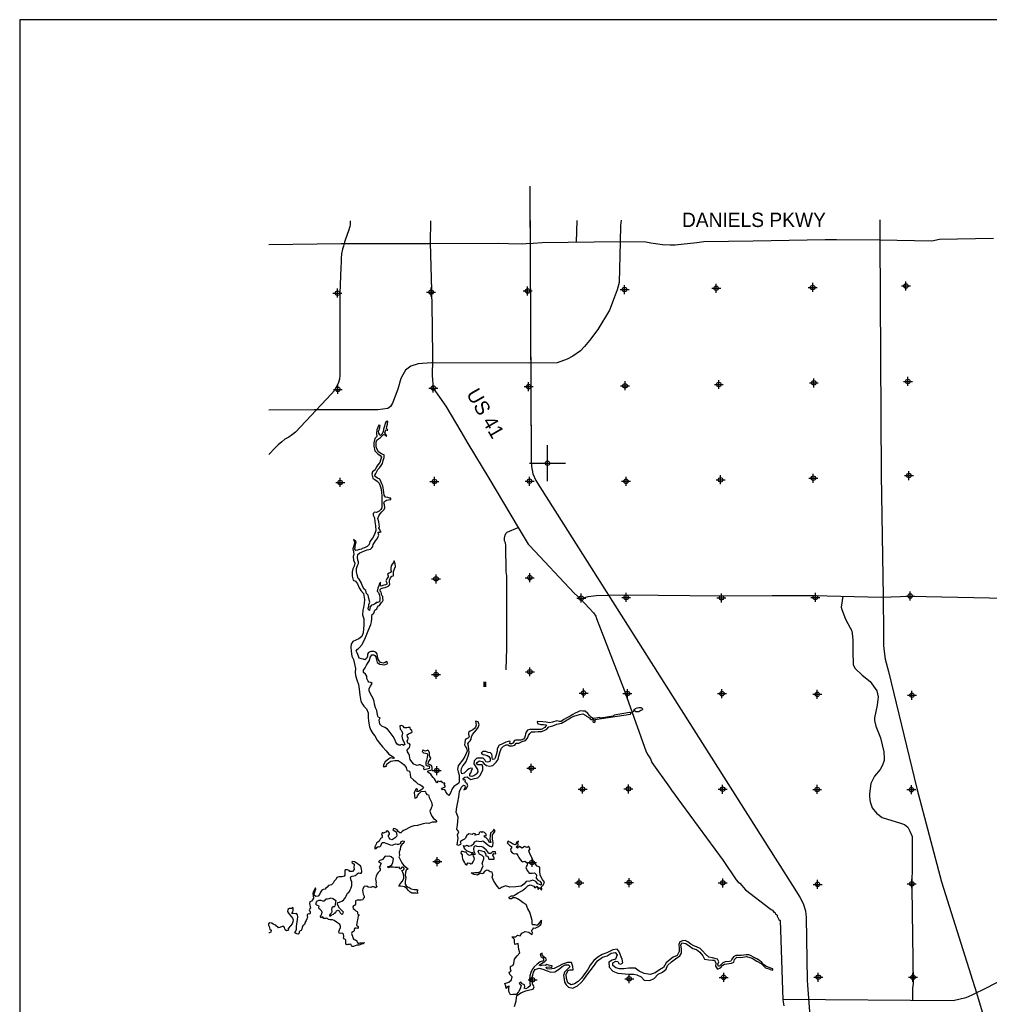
# Model space of a CAD drawing. Extents: x 192051 to 352051, y 710978 to 817615.
# Tile 8 of 85: x 192051 to 246110, y 762744 to 817615. Entities that reach past the tile are written whole.
import ezdxf

# ---------------------------------------------------------------- set-up
doc = ezdxf.new("R2010")
doc.units = 0
doc.header["$LTSCALE"] = 800
doc.header["$PDMODE"] = 34
doc.header["$PDSIZE"] = 250
doc.linetypes.add('STREAM', pattern=[0])
doc.layers.get('0').update_dxf_attribs({"linetype": 'CONTINUOUS'})
for name, color, linetype in [('BORDER', 1, 'CONTINUOUS'), ('MAJROADS', 9, 'CONTINUOUS'), ('RR', 13, 'CONTINUOUS'), ('SEC', 2, 'CONTINUOUS'), ('TRUNKS', 5, 'STREAM'), ('WATER', 4, 'CONTINUOUS'), ('WSHEDS', 3, 'CONTINUOUS')]:
    doc.layers.add(name, color=color, linetype=linetype)

# ---------------------------------------------------------------- blocks, each defined once
blk = doc.blocks.new('TICK')
at = {"color": 0}
for points in [[(500, 0), (500, 1000)], [(0, 500), (1000, 500)]]:
    blk.add_lwpolyline(points, dxfattribs=at)
blk.add_point((500, 500), dxfattribs=at)

msp = doc.modelspace()

# ---------------------------------------------------------------- linework, layer by layer
at = {"layer": 'BORDER', "color": 0}
msp.add_lwpolyline([(192051, 712615), (352051, 712615), (352051, 817615), (192051, 817615)], close=True, dxfattribs=at)
at = {"layer": 'MAJROADS', "color": 0}
for points in [[(225592, 806435), (225553, 806138), (225532, 805233), (225465, 802969), (225363, 802555), (225203, 802121), (224930, 801430), (224287, 800359), (223815, 799730), (223538, 799399), (223312, 799170), (222897, 798862), (222576, 798696), (222012, 798498), (220401, 798482), (215005, 798491), (214271, 798441), (213864, 798315), (213560, 798078), (213419, 797830), (213301, 797623), (213139, 797031), (212838, 796243), (212718, 796066), (212569, 795950), (212018, 795873), (208461, 795866), (205946, 795856)], [(210474, 806402), (210473, 806194), (210453, 806089), (210384, 805845), (210211, 805380), (210162, 805210), (210096, 804990), (210050, 804830), (210001, 804573), (209966, 804307), (209970, 804075), (209954, 803833), (209907, 802355), (209907, 799718), (209907, 797808), (209883, 797588), (209803, 797346), (209698, 797130), (209588, 796932), (209433, 796760), (207433, 794627), (207265, 794490), (207055, 794357), (206834, 794236), (206668, 794086), (206469, 793924), (206289, 793752), (205946, 793391)], [(214954, 806412), (214945, 805175), (215017, 802543), (215053, 800565), (215064, 798655), (215057, 797784), (215110, 797087), (215807, 796077), (216643, 794663), (217040, 793998), (218199, 792071), (219837, 789310), (220400, 788385), (220500, 788300), (222969, 785651), (223310, 785338), (224042, 784562), (224175, 784377), (224215, 784251), (225769, 780209), (225991, 779587), (226976, 776823), (227067, 776655), (227149, 776528), (227224, 776419), (227290, 776217), (228276, 774853), (228393, 774684), (228940, 773918), (231279, 770750), (232000, 769680), (232108, 769545), (232200, 769486), (232316, 769359), (232399, 769250), (232524, 769132), (233865, 768074), (233940, 768032), (234015, 767998), (234057, 767939), (234098, 767888), (234149, 767871), (234173, 767821), (234198, 767795)], [(223108, 806429), (223073, 805222)], [(240014, 806466), (240008, 805417), (240073, 792256), (240195, 785452), (240202, 783450), (240208, 783043), (240209, 782743), (240239, 782413), (240311, 781982), (240481, 781285), (242077, 774777), (243438, 769563), (245392, 763377), (246703, 759037)], [(246339, 805423), (243341, 805357), (242908, 805276), (240009, 805329), (237589, 805350), (236951, 805352), (232941, 805273), (231572, 805261), (230197, 805229), (229811, 805189), (228932, 805096), (228592, 805056), (228320, 805043), (227887, 805077), (227238, 805166), (226967, 805208), (225526, 805241), (221175, 805179), (220681, 805144), (220295, 805132), (220103, 805112), (219301, 805119), (218736, 805134), (214975, 805123), (209970, 805116), (205946, 805077)], [(219175, 781389), (219209, 782587), (219206, 786618), (219166, 786836), (219160, 788319), (219145, 788470), (219087, 788579), (219080, 788730), (219114, 788881), (219157, 788989), (219233, 789048), (219837, 789310)], [(223310, 785338), (223747, 785469), (224200, 785533), (224938, 785536), (225885, 785562), (231172, 785514), (234004, 785518), (236308, 785525), (240094, 785431), (241704, 785493), (247007, 785386)], [(237940, 785485), (237854, 784872), (237883, 784744), (238095, 784208), (238357, 783731), (238419, 783603), (238471, 783435), (238500, 783037), (238509, 782426), (238517, 781671), (238635, 781457), (239012, 781088), (239458, 780732), (239832, 780222), (239913, 779871), (239900, 779739), (239850, 779411), (239717, 778718), (239713, 778557), (239785, 778238), (240046, 777587), (240229, 776815), (240251, 776447), (240244, 776325), (240158, 776066), (240020, 775829), (239703, 775449), (239512, 775042), (239439, 774467), (239438, 774313), (239461, 774034), (239572, 773685), (239811, 773396), (240136, 773158), (240671, 772990), (241108, 772854), (241387, 772765), (241570, 772620), (241685, 772396), (241806, 772094), (241813, 770694), (241783, 769219), (241868, 763910), (241821, 763637), (241823, 762944)], [(258294, 770083), (245978, 763663), (245142, 763255), (244792, 763110), (244101, 762929), (234606, 763013)], [(234198, 767795), (234240, 767753), (234273, 767711), (234281, 767652), (234306, 767610), (234347, 767551), (234380, 767476), (234449, 767408), (234462, 766874), (234606, 762992), (234646, 762660)]]:
    msp.add_lwpolyline(points, dxfattribs=at)
at = {"layer": 'RR', "color": 0}
for points in [[(220489, 808335), (220564, 793119), (220592, 792723), (220664, 792315), (220836, 791935), (221047, 791579), (235132, 769364), (235543, 768715), (235739, 768363), (235867, 767955), (235899, 767575), (235964, 764080), (236154, 761346)], [(220491, 807868), (220564, 793119), (220592, 792723), (220664, 792315), (220836, 791935), (221047, 791579), (235132, 769364), (235543, 768715), (235739, 768363), (235867, 767955), (235899, 767575), (235964, 764080), (236154, 761346)]]:
    msp.add_lwpolyline(points, dxfattribs=at)
at = {"layer": 'SEC', "color": 0}
for p in [(225772, 802575), (230883, 802648), (236262, 802695), (241458, 802775), (209768, 802377), (214988, 802433), (220367, 802496), (215110, 797087), (220422, 797167), (225801, 797213), (231030, 797285), (236326, 797374), (241571, 797454), (209789, 797015), (241627, 792209), (209920, 791828), (215174, 791883), (220477, 791896), (225856, 791892), (231127, 791973), (236297, 792062), (215262, 786453), (220490, 786517), (223358, 785379), (225863, 785416), (231175, 785395), (236412, 785417), (241699, 785497), (215266, 781125), (220495, 781272), (223488, 780092), (225935, 780061), (231205, 780058), (236517, 780021), (241795, 779967), (215304, 775771), (220575, 775901), (223434, 774738), (225990, 774749), (231243, 774729), (236513, 774717), (241766, 774706), (215335, 770701), (220614, 770648), (223247, 769511), (226028, 769529), (231248, 769509), (236535, 769430), (241788, 769461), (226033, 764167), (231303, 764247), (236574, 764252), (241852, 764249), (220645, 764104)]:
    msp.add_point(p, dxfattribs=at)
at = {"layer": 'TRUNKS', "color": 0}
msp.add_lwpolyline([(226138, 778989), (226303, 779086)], dxfattribs=at)
at = {"layer": 'WATER', "color": 0}
msp.add_lwpolyline([(219646, 762615), (219698, 762799), (219732, 762942), (219750, 763109), (219776, 763234), (220028, 763400), (220272, 763491), (220498, 763548), (220675, 763597), (220734, 763722), (220659, 763840), (220627, 763999), (220603, 764217), (220655, 764359), (220706, 764543), (220799, 764685), (221017, 764759), (221210, 764707), (221452, 764613), (221669, 764537), (221879, 764560), (222156, 764718), (222291, 764851), (222459, 764942), (222660, 764940), (222727, 764839), (222567, 764690), (222423, 764532), (222363, 764356), (222404, 764146), (222428, 763987), (222519, 763836), (222652, 763701), (222886, 763649), (223147, 763773), (223349, 763956), (223501, 764131), (223670, 764364), (223864, 764606), (224050, 764847), (224262, 765164), (224548, 765363), (224800, 765445), (225019, 765603), (225253, 765635), (225370, 765492), (225276, 765266), (225091, 765209), (224898, 765084), (224921, 764816), (225129, 764597), (225405, 764486), (225806, 764442), (226024, 764415), (226284, 764430), (226459, 764379), (226693, 764268), (226868, 764091), (227186, 764064), (227430, 764188), (227641, 764421), (227884, 764528), (228103, 764694), (228163, 764911), (228382, 765111), (228618, 765269), (228854, 765443), (228947, 765593), (228957, 765828), (228916, 766037), (228959, 766171), (229193, 766127), (229385, 766009), (229577, 765857), (229786, 765805), (229978, 765653), (230135, 765451), (230235, 765266), (230477, 765231), (230678, 765213), (230795, 765195), (230861, 765044), (230843, 764868), (230951, 764708), (231119, 764774), (231254, 764932), (231351, 764987), (231481, 765006), (231732, 765030), (231875, 765087), (231910, 765238), (232036, 765363), (232262, 765361), (232573, 765409), (232882, 765315), (233140, 765154), (233382, 765010), (233624, 764774), (233875, 764705), (233884, 764693), (234035, 764645), (234038, 764729), (233879, 764769), (233654, 764864), (233516, 764967), (233425, 765077), (233300, 765178), (233141, 765280), (232966, 765365), (232824, 765450), (232699, 765501), (232556, 765493), (232297, 765461), (232129, 765463), (231970, 765455), (231844, 765381), (231759, 765256), (231700, 765147), (231624, 765131), (231381, 765116), (231247, 765058), (231179, 764975), (231086, 764883), (231011, 764859), (230978, 764985), (231029, 765110), (230947, 765261), (230679, 765338), (230470, 765373), (230278, 765542), (230120, 765719), (229987, 765846), (229787, 765939), (229628, 765999), (229461, 766092), (229295, 766219), (229161, 766304), (229002, 766280), (228859, 766222), (228791, 766072), (228815, 765854), (228822, 765678), (228703, 765469), (228493, 765370), (228325, 765245), (228097, 765063), (227953, 764796), (227726, 764663), (227474, 764497), (227205, 764399), (226862, 764468), (226587, 764595), (226362, 764765), (226018, 764767), (225733, 764719), (225490, 764712), (225289, 764772), (225123, 764899), (225124, 765058), (225284, 765157), (225401, 765131), (225459, 765014), (225542, 764979), (225677, 765062), (225645, 765264), (225578, 765398), (225521, 765541), (225447, 765709), (225355, 765818), (225120, 765786), (224784, 765621), (224524, 765522), (224280, 765373), (224061, 765182), (223850, 764932), (223722, 764682), (223553, 764457), (223367, 764207), (223182, 764015), (222988, 763883), (222804, 763834), (222612, 763936), (222530, 764179), (222515, 764422), (222633, 764631), (222726, 764672), (222918, 764662), (222894, 764847), (222821, 765082), (222594, 765075), (222309, 764985), (222065, 764852), (221855, 764736), (221612, 764696), (221436, 764722), (221412, 764815), (221596, 764830), (221721, 764804), (221739, 764888), (221538, 764931), (221446, 764965), (221362, 764899), (221211, 764933), (221085, 764892), (221010, 764918), (221145, 765018), (221321, 765125), (221431, 765225), (221390, 765292), (221281, 765385), (221173, 765503), (221182, 765595), (221065, 765546), (221114, 765395), (221214, 765327), (221264, 765285), (221255, 765176), (221070, 765102), (220893, 764986), (220742, 764836), (220615, 764686), (220555, 764519), (220495, 764327), (220477, 764134), (220493, 763941), (220508, 763765), (220399, 763674), (220273, 763600), (220181, 763642), (220206, 763726), (220199, 763826), (220073, 763877), (219990, 763978), (219906, 763904), (220006, 763794), (219963, 763602), (219869, 763435), (219726, 763285), (219542, 763295), (219408, 763279), (219317, 763464), (219318, 763631), (219344, 763748), (219235, 763724), (219175, 763632), (219151, 763750), (219102, 763909), (219320, 763975), (219464, 764116), (219506, 764275), (219382, 764410), (219341, 764536), (219450, 764594), (219417, 764694), (219410, 764845), (219569, 764919), (219604, 765011), (219647, 765262), (219791, 765446), (219934, 765612), (219885, 765797), (219853, 765973), (219837, 766132), (219661, 766083), (219645, 766217), (219629, 766351), (219488, 766503), (219706, 766510), (219799, 766601), (219958, 766567), (220042, 766709), (220236, 766800), (220428, 766756), (220528, 766697), (220620, 766638), (220646, 766755), (220588, 766856), (220672, 766947), (220672, 766998), (220790, 766988), (220974, 767071), (221109, 767187), (221152, 767304), (221136, 767438), (221035, 767305), (220967, 767213), (220883, 767139), (220782, 767164), (220648, 767165), (220624, 767266), (220625, 767417), (220568, 767626), (220486, 767878), (220378, 768072), (220288, 768298), (220129, 768400), (219962, 768535), (219804, 768620), (219687, 768679), (219536, 768680), (219469, 768614), (219352, 768631), (219344, 768724), (219462, 768790), (219579, 768789), (219688, 768864), (219848, 768963), (220092, 769087), (220277, 769228), (220378, 769353), (220513, 769403), (220713, 769334), (220771, 769242), (220898, 769333), (220955, 769140), (221023, 769248), (221139, 769105), (221156, 769172), (221140, 769289), (221241, 769381), (221310, 769556), (221202, 769699), (221078, 769943), (221054, 770186), (221056, 770387), (220905, 770447), (220689, 770675), (220599, 770926), (220507, 771086), (220442, 771304), (220510, 771405), (220419, 771564), (220343, 771481), (220201, 771532), (220074, 771441), (219924, 771534), (219798, 771443), (219731, 771527), (219841, 771618), (219825, 771744), (219859, 771828), (219725, 771770), (219741, 771686), (219682, 771628), (219573, 771662), (219406, 771764), (219290, 771832), (219230, 771740), (219363, 771605), (219463, 771537), (219463, 771470), (219412, 771395), (219437, 771278), (219511, 771185), (219611, 771126), (219754, 771142), (219820, 771041), (219887, 770923), (219961, 770805), (220069, 770679), (220212, 770720), (220362, 770610), (220353, 770493), (220276, 770376), (220351, 770208), (220459, 770048), (220626, 770047), (220752, 770063), (220860, 769961), (220842, 769769), (220942, 769659), (221059, 769608), (221133, 769516), (221116, 769390), (220932, 769450), (220824, 769593), (220657, 769670), (220497, 769612), (220288, 769580), (220153, 769447), (220001, 769322), (219708, 769299), (219381, 769276), (219139, 769345), (218920, 769254), (218811, 769171), (218670, 769331), (218562, 769491), (218471, 769651), (218397, 769836), (218423, 769961), (218398, 770112), (218273, 770121), (218164, 770197), (218089, 770223), (217980, 770157), (217879, 770032), (217811, 770016), (217745, 770050), (217652, 770000), (217576, 769950), (217376, 769977), (217226, 770078), (217427, 770094), (217628, 770092), (217754, 770158), (217822, 770300), (217890, 770467), (217832, 770577), (217866, 770710), (217926, 770844), (217927, 770945), (217835, 771046), (217685, 771114), (217611, 771265), (217661, 771340), (217920, 771255), (218020, 771145), (218036, 771019), (218145, 770993), (218211, 770825), (218353, 770824), (218504, 770840), (218504, 770890), (218438, 771058), (218489, 771142), (218606, 771133), (218582, 771233), (218414, 771243), (218313, 771151), (218196, 771144), (218146, 771236), (218063, 771354), (217980, 771413), (217872, 771498), (217788, 771532), (217662, 771516), (217562, 771542), (217479, 771584), (217386, 771543), (217352, 771401), (217368, 771267), (217426, 771157), (217425, 771065), (217358, 771091), (217334, 771191), (217208, 771201), (217099, 771243), (216974, 771303), (216883, 771387), (216824, 771463), (216800, 771597), (216875, 771563), (216993, 771613), (217093, 771553), (217236, 771603), (217379, 771702), (217430, 771794), (217531, 771852), (217640, 771843), (217773, 771825), (217874, 771858), (217933, 771816), (218032, 771731), (218157, 771638), (218257, 771562), (218349, 771520), (218425, 771569), (218443, 771762), (218411, 771946), (218412, 772055), (218404, 772181), (218472, 772256), (218556, 772389), (218482, 772499), (218422, 772374), (218296, 772299), (218286, 772132), (218268, 771939), (218301, 771822), (218326, 771763), (218242, 771755), (218143, 771932), (218043, 772049), (217959, 772067), (217968, 772150), (218052, 772142), (218061, 772225), (217969, 772318), (217869, 772361), (217810, 772319), (217752, 772353), (217659, 772312), (217642, 772211), (217533, 772187), (217424, 772163), (217458, 772246), (217341, 772272), (217274, 772214), (217181, 772223), (217089, 772249), (216963, 772141), (216912, 772007), (216844, 771940), (216744, 771891), (216617, 771799), (216642, 771715), (216633, 771649), (216507, 771599), (216440, 771625), (216493, 772001), (216461, 772194), (216537, 772353), (216421, 772496), (216456, 772722), (216474, 772931), (216493, 773166), (216377, 773443), (216429, 773727), (216473, 774012), (216542, 774313), (216578, 774597), (216688, 774848), (216798, 774956), (216873, 774947), (216889, 774821), (216805, 774705), (216939, 774754), (217032, 774921), (216991, 775030), (216908, 775098), (216891, 775156), (216909, 775215), (216850, 775257), (216791, 775241), (216767, 775325), (216868, 775399), (217002, 775424), (217094, 775348), (217210, 775280), (217412, 775320), (217588, 775369), (217714, 775478), (217816, 775678), (217876, 775803), (217877, 775987), (217827, 776097), (217685, 776089), (217601, 776098), (217518, 776149), (217544, 776224), (217687, 776315), (217829, 776272), (217945, 776138), (218070, 776053), (218237, 776010), (218430, 776051), (218616, 776242), (218734, 776392), (218760, 776576), (218846, 776827), (218914, 777011), (219032, 777127), (219167, 777202), (219259, 777201), (219359, 777150), (219518, 777149), (219661, 777190), (219729, 777290), (219888, 777306), (220073, 777396), (220257, 777454), (220367, 777570), (220427, 777729), (220486, 777838), (220587, 777929), (220763, 777936), (220964, 777952), (221140, 777950), (221300, 778000), (221434, 778074), (221552, 778216), (221779, 778264), (221997, 778355), (222257, 778420), (222484, 778536), (222754, 778702), (222955, 778801), (223257, 778891), (223450, 778923), (223609, 778847), (223660, 778811), (223814, 778706), (223854, 778653), (223921, 778616), (223956, 778623), (223980, 778649), (224002, 778651), (224028, 778640), (224026, 778596), (224028, 778566), (224008, 778537), (223995, 778507), (224015, 778485), (224049, 778461), (224084, 778452), (224119, 778471), (224150, 778528), (224122, 778587), (224111, 778607), (224122, 778615), (226099, 778921), (226118, 778949), (226127, 778991), (226095, 779015), (226044, 779008), (225195, 778852), (225146, 778800), (224434, 778697), (224387, 778721), (224054, 778666), (224015, 778675), (223936, 778729), (223832, 778813), (223718, 778942), (223585, 779077), (223445, 779075), (223303, 779101), (223143, 779027), (223017, 778969), (222891, 778903), (222740, 778803), (222555, 778704), (222395, 778613), (222244, 778505), (222152, 778506), (221998, 778543), (221755, 778469), (221587, 778429), (221412, 778463), (221219, 778481), (220909, 778508), (220917, 778391), (221101, 778340), (221260, 778330), (221427, 778312), (221326, 778171), (221116, 778055), (220789, 778057), (220488, 778051), (220371, 778018), (220295, 777901), (220252, 777809), (220226, 777709), (220201, 777600), (220133, 777525), (219999, 777459), (219856, 777460), (219773, 777461), (219714, 777461), (219630, 777437), (219588, 777353), (219554, 777295), (219470, 777262), (219395, 777254), (219361, 777321), (219404, 777346), (219379, 777405), (219287, 777389), (219161, 777348), (219052, 777306), (218892, 777232), (218783, 777183), (218681, 776982), (218663, 776848), (218612, 776639), (218561, 776481), (218526, 776397), (218451, 776381), (218418, 776406), (218401, 776482), (218385, 776574), (218369, 776683), (218294, 776750), (218161, 776776), (218035, 776827), (217868, 776837), (217784, 776745), (217825, 776712), (217892, 776669), (217992, 776644), (218109, 776609), (218201, 776558), (218284, 776441), (218283, 776298), (218216, 776249), (218115, 776241), (218040, 776258), (218007, 776325), (217982, 776376), (217891, 776468), (217740, 776469), (217531, 776462), (217396, 776321), (217378, 776145), (217436, 776028), (217502, 775935), (217577, 775826), (217593, 775700), (217525, 775583), (217483, 775542), (217373, 775484), (217256, 775434), (217156, 775460), (217148, 775577), (217182, 775627), (217224, 775669), (217250, 775753), (217292, 775886), (217209, 775912), (217116, 775871), (217024, 775813), (216940, 775729), (216830, 775630), (216696, 775589), (216663, 775740), (216681, 775882), (216757, 776032), (216876, 776165), (216935, 776274), (216994, 776424), (217062, 776566), (217114, 776783), (217098, 776959), (217066, 777127), (217033, 777253), (217093, 777361), (217169, 777428), (217219, 777528), (217245, 777645), (217296, 777787), (217406, 777912), (217524, 778037), (217617, 778161), (217668, 778312), (217611, 778480), (217460, 778514), (217485, 778405), (217492, 778296), (217467, 778188), (217416, 778113), (217307, 778038), (217172, 777972), (217071, 777889), (217079, 777805), (217111, 777662), (217069, 777587), (216960, 777546), (216893, 777480), (216866, 777321), (216857, 777204), (216898, 777095), (216965, 777019), (216997, 776859), (216938, 776717), (216870, 776550), (216785, 776409), (216692, 776284), (216599, 776167), (216506, 776025), (216463, 775841), (216496, 775699), (216545, 775506), (216560, 775305), (216551, 775146), (216508, 775054), (216416, 774996), (216256, 774888), (216155, 774747), (216069, 774530), (215968, 774388), (215901, 774447), (215835, 774539), (215810, 774623), (215744, 774707), (215627, 774692), (215560, 774784), (215636, 774817), (215770, 774858), (215779, 774917), (215729, 774984), (215763, 775067), (215671, 775076), (215613, 775110), (215588, 775169), (215538, 775186), (215487, 775145), (215437, 775153), (215362, 775171), (215311, 775095), (215253, 775163), (215237, 775222), (215179, 775306), (215104, 775382), (215037, 775474), (214971, 775567), (214854, 775643), (214780, 775735), (214838, 775752), (214972, 775784), (215040, 775809), (215040, 775935), (215016, 776044), (214933, 776094), (214832, 776128), (214842, 776254), (214901, 776337), (214968, 776437), (214952, 776504), (214894, 776589), (214903, 776664), (214895, 776756), (214862, 776857), (214812, 776899), (214670, 776858), (214536, 776901), (214494, 776826), (214569, 776767), (214669, 776741), (214761, 776723), (214794, 776631), (214768, 776522), (214742, 776405), (214725, 776339), (214691, 776213), (214690, 776071), (214765, 776037), (214874, 776028), (214907, 775961), (214873, 775877), (214755, 775844), (214596, 775812), (214580, 775887), (214597, 775963), (214497, 776039), (214380, 776098), (214330, 776090), (214212, 776049), (214120, 776091), (214029, 776134), (213912, 776260), (213821, 776378), (213796, 776470), (213781, 776613), (213756, 776705), (213673, 776806), (213648, 776898), (213716, 776990), (213783, 777048), (213826, 777198), (213776, 777266), (213685, 777291), (213652, 777409), (213694, 777501), (213720, 777568), (213670, 777643), (213654, 777769), (213730, 777819), (213864, 777868), (213940, 777935), (213915, 778010), (213849, 778061), (213816, 778161), (213707, 778179), (213632, 778154), (213506, 778155), (213440, 778239), (213331, 778290), (213239, 778266), (213271, 778081), (213329, 777997), (213387, 777854), (213352, 777679), (213393, 777503), (213476, 777368), (213533, 777226), (213433, 777176), (213416, 777201), (213324, 777227), (213274, 777185), (213190, 777186), (213090, 777237), (213015, 777346), (212958, 777506), (212875, 777674), (212767, 777808), (212659, 777960), (212551, 778086), (212401, 778179), (212242, 778247), (212126, 778365), (212086, 778591), (212145, 778708), (212061, 778726), (212020, 778801), (211979, 778986), (211955, 779111), (211897, 779271), (211840, 779464), (211816, 779615), (211758, 779783), (211692, 779909), (211601, 780043), (211527, 780211), (211544, 780345), (211604, 780470), (211697, 780629), (211622, 780671), (211522, 780697), (211472, 780756), (211414, 780898), (211407, 781032), (211324, 781142), (211215, 781226), (211225, 781368), (211318, 781502), (211386, 781644), (211479, 781785), (211555, 781911), (211598, 782078), (211682, 782211), (211791, 782219), (211858, 782185), (211908, 782101), (211940, 781933), (211973, 781791), (212131, 781697), (212390, 781662), (212567, 781728), (212517, 781854), (212425, 781788), (212316, 781763), (212174, 781789), (212090, 781882), (212033, 781983), (212008, 782117), (211976, 782276), (211901, 782377), (211792, 782403), (211633, 782404), (211499, 782346), (211448, 782263), (211439, 782137), (211396, 782012), (211287, 781937), (211220, 781980), (211112, 781989), (210986, 782031), (210945, 782141), (210863, 782334), (210805, 782435), (210881, 782535), (210948, 782576), (210990, 782634), (211142, 782792), (211210, 782926), (211303, 783093), (211371, 783285), (211473, 783552), (211635, 783903), (211661, 784053), (211679, 784221), (211688, 784380), (211697, 784472), (211790, 784546), (211849, 784705), (211900, 784738), (211967, 784788), (211993, 784872), (212052, 784947), (212111, 784963), (212153, 785021), (212221, 785130), (212288, 785196), (212314, 785271), (212289, 785364), (212290, 785472), (212248, 785531), (212215, 785573), (212224, 785640), (212199, 785708), (212150, 785766), (212150, 785859), (212201, 785917), (212310, 785950), (212436, 785974), (212553, 786023), (212637, 786056), (212679, 786140), (212664, 786291), (212673, 786383), (212724, 786516), (212808, 786608), (212892, 786624), (212893, 786716), (212893, 786825), (212919, 786900), (212945, 787017), (212996, 787151), (212988, 787293), (212923, 787461), (212897, 787361), (212813, 787278), (212753, 787186), (212736, 787044), (212752, 786943), (212785, 786851), (212717, 786801), (212658, 786768), (212549, 786718), (212591, 786626), (212599, 786567), (212514, 786459), (212472, 786350), (212529, 786241), (212529, 786166), (212453, 786124), (212344, 786100), (212193, 786042), (212160, 786135), (212170, 786277), (212085, 786152), (212068, 786060), (212017, 785943), (211982, 785768), (212049, 785692), (212098, 785574), (212122, 785432), (212130, 785298), (212104, 785172), (212062, 785147), (211995, 785140), (211919, 785140), (211885, 785073), (211827, 785040), (211751, 785007), (211667, 784983), (211583, 784891), (211565, 784799), (211556, 784699), (211498, 784733), (211482, 784825), (211508, 784933), (211525, 785017), (211568, 785151), (211519, 785352), (211478, 785536), (211395, 785629), (211354, 785814), (211263, 785881), (211163, 786049), (211098, 786251), (210982, 786436), (210923, 786469), (210858, 786671), (210825, 786847), (210835, 787039), (210886, 787198), (210937, 787307), (210946, 787407), (210913, 787491), (210881, 787659), (210907, 787818), (211008, 787901), (211109, 787950), (211268, 788016), (211428, 788065), (211612, 788114), (211688, 788189), (211739, 788256), (211765, 788373), (211824, 788473), (211892, 788565), (211985, 788681), (212044, 788823), (212078, 788882), (212053, 788949), (212046, 789058), (212129, 789057), (212205, 789082), (212163, 789099), (212130, 789199), (212072, 789284), (212106, 789367), (212090, 789484), (212075, 789635), (212025, 789811), (212068, 789970), (212153, 790078), (212246, 790187), (212372, 790311), (212415, 790412), (212390, 790571), (212349, 790688), (212383, 790772), (212493, 790830), (212610, 790862), (212744, 790878), (212736, 790954), (212669, 790954), (212577, 790980), (212452, 790997), (212369, 791124), (212353, 791274), (212337, 791417), (212289, 791635), (212247, 791744), (212206, 791845), (212132, 792004), (212007, 792064), (211873, 792165), (211857, 792241), (211900, 792324), (211950, 792407), (212027, 792549), (212103, 792649), (212196, 792766), (212272, 792874), (212323, 793058), (212374, 793217), (212375, 793359), (212292, 793376), (212225, 793427), (212133, 793470), (212058, 793537), (211984, 793655), (211935, 793806), (211927, 793956), (211920, 794074), (211962, 794174), (212055, 794249), (212172, 794323), (212257, 794415), (212341, 794490), (212441, 794455), (212516, 794413), (212458, 794506), (212417, 794598), (212426, 794640), (212468, 794757), (212535, 794731), (212585, 794731), (212560, 794773), (212494, 794824), (212528, 794941), (212563, 795083), (212580, 795233), (212480, 795217), (212420, 795125), (212394, 794958), (212326, 794800), (212308, 794641), (212241, 794524), (212173, 794449), (212123, 794483), (212082, 794567), (212058, 794684), (212109, 794801), (212152, 794993), (212068, 795019), (212042, 794944), (211958, 794760), (211948, 794551), (211963, 794392), (211846, 794284), (211794, 794041), (211801, 793840), (211858, 793589), (212024, 793428), (212141, 793335), (212215, 793235), (212173, 793076), (212130, 792942), (212020, 792800), (211944, 792692), (211876, 792525), (211724, 792409), (211682, 792284), (211714, 792166), (211739, 792040), (211856, 791998), (211981, 791905), (212039, 791837), (212097, 791778), (212163, 791585), (212212, 791443), (212219, 791242), (212235, 791091), (212233, 790848), (212240, 790589), (212239, 790413), (212180, 790321), (212087, 790221), (211936, 790155), (211835, 790173), (211751, 790089), (211767, 789997), (211825, 789863), (211857, 789637), (211897, 789402), (211904, 789151), (211835, 788917), (211725, 788716), (211573, 788533), (211539, 788366), (211421, 788258), (211269, 788175), (211152, 788151), (211110, 788101), (211001, 788093), (210892, 788060), (210783, 788036), (210733, 788103), (210759, 788204), (210751, 788321), (210803, 788522), (210670, 788648), (210719, 788522), (210701, 788363), (210659, 788246), (210633, 788121), (210657, 787953), (210689, 787811), (210638, 787702), (210654, 787501), (210745, 787333), (210693, 787166), (210625, 787007), (210591, 786840), (210589, 786606), (210647, 786388), (210780, 786328), (210888, 786185), (210979, 785958), (211078, 785807), (211211, 785647), (211284, 785312), (211257, 785077), (211223, 784860), (211180, 784701), (211170, 784442), (211235, 784224), (211242, 784056), (211233, 783872), (211223, 783671), (211205, 783453), (211120, 783236), (210968, 783120), (210792, 783038), (210632, 782955), (210539, 782821), (210513, 782646), (210528, 782428), (210560, 782143), (210659, 781967), (210700, 781799), (210765, 781464), (210755, 781263), (210779, 781070), (210853, 780827), (210935, 780558), (210975, 780298), (211006, 779972), (211071, 779636), (211170, 779477), (211245, 779359), (211378, 779207), (211477, 778989), (211484, 778738), (211507, 778520), (211547, 778201), (211621, 778017), (211737, 777840), (211854, 777697), (211986, 777470), (212110, 777293), (212285, 777091), (212484, 776872), (212626, 776687), (212826, 776569), (212926, 776493), (212900, 776443), (212817, 776460), (212716, 776477), (212607, 776411), (212548, 776353), (212422, 776262), (212354, 776136), (212320, 775994), (212445, 775993), (212512, 776035), (212488, 776094), (212530, 776152), (212639, 776227), (212740, 776293), (212849, 776317), (212975, 776333), (213159, 776324), (213317, 776222), (213401, 776163), (213492, 776087), (213592, 775936), (213616, 775843), (213658, 775776), (213775, 775742), (213799, 775641), (213824, 775574), (213831, 775407), (213998, 775246), (214114, 775154), (214256, 775035), (214389, 774968), (214498, 774892), (214564, 774807), (214480, 774707), (214387, 774658), (214286, 774608), (214194, 774600), (214203, 774667), (214229, 774734), (214195, 774751), (214111, 774701), (214077, 774626), (214051, 774526), (214059, 774384), (214083, 774241), (214192, 774274), (214235, 774366), (214302, 774466), (214429, 774599), (214630, 774623), (214680, 774581), (214696, 774505), (214754, 774438), (214846, 774412), (214879, 774278), (214961, 774118), (215011, 774017), (215043, 773825), (215000, 773674), (214924, 773507), (214973, 773339), (215039, 773213), (215114, 773096), (215222, 773036), (215314, 772960), (215255, 772894), (215163, 772886), (215045, 772895), (214962, 772862), (214861, 772829), (214735, 772830), (214542, 772798), (214408, 772757), (214232, 772708), (214031, 772693), (213863, 772635), (213746, 772577), (213586, 772495), (213452, 772437), (213384, 772370), (213308, 772304), (213241, 772296), (213158, 772380), (213092, 772464), (212983, 772515), (212883, 772541), (212857, 772466), (212941, 772407), (213041, 772356), (213073, 772171), (213056, 772088), (212980, 772013), (212871, 771947), (212795, 771914), (212703, 771948), (212645, 772023), (212612, 772099), (212613, 772183), (212663, 772216), (212672, 772283), (212622, 772350), (212531, 772418), (212488, 772376), (212480, 772334), (212413, 772310), (212337, 772285), (212279, 772311), (212228, 772236), (212261, 772135), (212269, 772059), (212235, 772026), (212159, 771985), (212125, 771918), (212091, 771835), (212016, 771785), (211940, 771752), (211923, 771660), (211897, 771593), (211855, 771526), (211854, 771401), (211921, 771425), (211972, 771475), (212031, 771534), (212123, 771525), (212182, 771574), (212224, 771666), (212267, 771766), (212375, 771757), (212459, 771732), (212568, 771681), (212701, 771638), (212835, 771620), (212902, 771653), (213003, 771678), (213095, 771677), (213187, 771660), (213279, 771710), (213314, 771818), (213423, 771859), (213490, 771834), (213464, 771742), (213354, 771659), (213287, 771542), (213260, 771375), (213209, 771216), (213233, 771040), (213191, 770965), (213265, 770814), (213364, 770629), (213447, 770503), (213614, 770368), (213714, 770292), (213596, 770225), (213554, 770109), (213544, 769950), (213585, 769807), (213559, 769698), (213550, 769589), (213541, 769439), (213590, 769346), (213665, 769287), (213774, 769253), (213882, 769185), (214041, 769134), (214184, 769142), (214275, 769124), (214208, 769074), (214216, 769032), (214233, 768982), (214224, 768924), (214140, 768932), (214031, 768933), (213906, 768942), (213823, 769002), (213731, 769094), (213631, 769195), (213506, 769297), (213297, 769332), (213197, 769332), (213273, 769449), (213391, 769607), (213476, 769766), (213460, 769858), (213444, 769992), (213411, 770093), (213362, 770194), (213471, 770235), (213480, 770335), (213396, 770386), (213338, 770361), (213312, 770311), (213245, 770278), (213228, 770328), (213204, 770387), (213120, 770363), (212994, 770363), (212877, 770389), (212752, 770382), (212592, 770358), (212568, 770425), (212719, 770466), (212794, 770515), (212862, 770649), (212889, 770850), (212755, 770968), (212647, 770994), (212538, 770986), (212429, 770995), (212353, 770903), (212286, 770820), (212243, 770787), (212126, 770754), (212059, 770679), (212134, 770645), (212200, 770603), (212175, 770545), (212149, 770469), (212098, 770378), (212140, 770302), (212147, 770193), (212097, 770143), (212046, 770093), (211979, 770010), (211919, 769876), (211893, 769743), (211909, 769634), (211934, 769525), (211908, 769458), (211933, 769382), (211957, 769290), (211882, 769232), (211840, 769274), (211773, 769291), (211706, 769300), (211631, 769250), (211488, 769268), (211397, 769327), (211263, 769311), (211178, 769186), (211169, 769111), (211177, 768994), (211193, 768885), (211251, 768776), (211250, 768684), (211208, 768634), (211191, 768558), (211098, 768542), (211015, 768543), (210939, 768543), (210864, 768552), (210780, 768519), (210771, 768452), (210779, 768327), (210711, 768243), (210661, 768235), (210619, 768185), (210643, 768085), (210710, 768026), (210793, 767958), (210860, 767916), (210876, 767874), (210876, 767824), (210909, 767748), (210984, 767731), (210959, 767689), (210925, 767647), (210908, 767547), (210890, 767455), (210865, 767372), (210855, 767254), (210838, 767154), (210921, 767087), (210921, 767020), (210887, 766978), (210812, 766987), (210736, 766979), (210694, 766929), (210702, 766904), (210694, 766837), (210660, 766795), (210618, 766779), (210576, 766754), (210559, 766695), (210575, 766637), (210600, 766544), (210624, 766444), (210674, 766360), (210766, 766334), (210841, 766275), (210874, 766216), (210915, 766140), (211041, 766165), (211150, 766164), (211284, 766188), (211208, 766122), (211099, 766097), (210965, 766048), (210847, 766032), (210755, 766008), (210671, 765966), (210587, 765958), (210554, 766009), (210530, 766076), (210479, 766101), (210412, 766085), (210345, 766069), (210295, 766061), (210237, 766103), (210238, 766229), (210238, 766321), (210188, 766380), (210138, 766397), (210105, 766447), (210114, 766531), (210098, 766648), (210048, 766707), (209956, 766699), (209864, 766700), (209839, 766775), (209865, 766834), (209882, 766901), (209933, 767026), (209933, 767093), (209909, 767185), (209834, 767253), (209709, 767329), (209576, 767422), (209484, 767448), (209366, 767448), (209274, 767474), (209225, 767516), (209166, 767542), (209116, 767517), (209015, 767518), (208974, 767577), (208924, 767610), (208882, 767569), (208807, 767653), (208857, 767720), (208900, 767795), (208917, 767887), (208884, 767962), (208801, 768022), (208743, 768072), (208735, 768148), (208743, 768206), (208660, 768248), (208610, 768266), (208568, 768324), (208594, 768433), (208653, 768508), (208754, 768549), (208846, 768549), (208930, 768515), (209047, 768514), (209089, 768547), (209123, 768597), (209165, 768630), (209215, 768630), (209299, 768646), (209425, 768679), (209508, 768645), (209600, 768594), (209675, 768526), (209666, 768434), (209632, 768326), (209623, 768217), (209581, 768184), (209522, 768167), (209463, 768118), (209437, 768026), (209445, 767917), (209436, 767833), (209360, 767775), (209318, 767717), (209318, 767675), (209393, 767683), (209460, 767732), (209544, 767774), (209612, 767824), (209671, 767873), (209713, 767949), (209780, 767990), (209855, 767956), (209922, 767847), (209971, 767788), (210013, 767762), (210072, 767812), (210098, 767871), (210056, 767930), (209956, 768022), (209881, 768106), (209799, 768224), (209766, 768317), (209791, 768409), (209875, 768433), (209926, 768449), (210018, 768499), (210102, 768549), (210161, 768624), (210220, 768699), (210246, 768774), (210288, 768866), (210322, 768932), (210389, 768949), (210440, 769024), (210483, 769124), (210525, 769233), (210568, 769366), (210577, 769492), (210569, 769584), (210528, 769651), (210487, 769811), (210521, 769852), (210596, 769885), (210689, 769901), (210756, 769926), (210815, 769959), (210874, 770017), (210949, 770075), (211008, 770058), (211092, 770049), (211125, 770108), (211134, 770166), (211110, 770267), (211085, 770368), (211044, 770452), (210952, 770519), (210861, 770587), (210719, 770680), (210585, 770706), (210560, 770647), (210618, 770605), (210701, 770554), (210693, 770496), (210675, 770379), (210699, 770261), (210615, 770153), (210556, 770153), (210464, 770154), (210423, 770204), (210331, 770230), (210205, 770239), (210188, 770181), (210179, 770114), (210187, 770039), (210178, 769938), (210136, 769880), (210019, 769855), (209952, 769848), (209843, 769857), (209742, 769815), (209691, 769724), (209590, 769599), (209522, 769499), (209430, 769407), (209362, 769383), (209262, 769358), (209186, 769267), (209127, 769217), (209076, 769158), (208967, 769134), (208892, 769101), (208824, 768993), (208765, 768867), (208697, 768776), (208563, 768743), (208488, 768811), (208472, 768903), (208498, 769020), (208566, 769178), (208541, 769237), (208507, 769179), (208473, 769112), (208431, 769037), (208388, 768912), (208412, 768794), (208428, 768660), (208377, 768560), (208327, 768493), (208234, 768461), (208209, 768360), (208225, 768276), (208241, 768201), (208266, 768125), (208215, 768050), (208190, 768009), (208206, 767958), (208247, 767908), (208255, 767816), (208221, 767774), (208129, 767783), (208070, 767733), (208070, 767666), (208095, 767574), (208052, 767499), (208026, 767407), (207976, 767324), (207925, 767198), (207832, 767115), (207798, 767023), (207789, 766931), (207747, 766865), (207696, 766831), (207637, 766790), (207628, 766706), (207578, 766656), (207511, 766674), (207461, 766699), (207386, 766733), (207453, 766816), (207479, 766933), (207480, 767084), (207506, 767209), (207524, 767343), (207541, 767477), (207567, 767628), (207535, 767737), (207485, 767804), (207409, 767788), (207317, 767805), (207242, 767789), (207242, 767848), (207276, 767906), (207293, 767981), (207294, 768073), (207278, 768165), (207253, 768124), (207202, 768082), (207085, 768075), (207001, 768033), (206983, 767916), (207033, 767832), (207091, 767748), (207199, 767622), (207265, 767538), (207307, 767454), (207281, 767345), (207238, 767236), (207145, 767120), (207019, 766962), (207035, 766869), (206926, 766845), (206859, 766887), (206826, 766954), (206810, 767030), (206777, 767072), (206685, 767073), (206559, 767023), (206483, 767007), (206442, 767057), (206367, 767091), (206325, 767150), (206250, 767176), (206192, 767210), (206100, 767261), (205999, 767278), (205932, 767237), (205932, 767153), (205956, 767077), (205972, 767002), (205997, 766935), (206064, 766876), (206055, 766759), (205962, 766734), (205946, 766732)], dxfattribs=at)
for points in [[(226300, 779115), (226291, 779156), (226344, 779187), (226392, 779228), (226468, 779274), (226575, 779292), (226673, 779281), (226726, 779261), (226770, 779218), (226776, 779179), (226741, 779137), (226676, 779113), (226621, 779076), (226562, 779034), (226409, 779034), (226357, 779073), (226307, 779115)], [(216864, 770623), (216897, 770564), (216956, 770513), (217014, 770538), (217006, 770597), (217032, 770630), (217140, 770604), (217207, 770578), (217283, 770586), (217325, 770687), (217376, 770762), (217410, 770837), (217394, 770912), (217352, 771005), (217328, 771072), (217244, 771131), (217219, 771081), (217126, 771039), (217051, 771082), (216976, 771149), (216943, 771225), (216868, 771225), (216810, 771243), (216734, 771268), (216667, 771252), (216642, 771160), (216716, 771076), (216724, 770967), (216740, 770858), (216773, 770757), (216823, 770665)]]:
    msp.add_lwpolyline(points, close=True, dxfattribs=at)
at = {"layer": 'WSHEDS', "color": 0, "const_width": 180}
msp.add_lwpolyline([(217982, 780729), (217982, 780429)], dxfattribs=at)

# ---------------------------------------------------------------- block references
at = {"color": 0, "xscale": 2, "yscale": 2, "zscale": 2}
msp.add_blockref('TICK', (220477, 791896), dxfattribs=at)

# ---------------------------------------------------------------- texts
at = {"layer": 'MAJROADS', "color": 0}
msp.add_text('DANIELS PKWY', height=800, dxfattribs=at).set_placement((228973, 806061))
msp.add_text('US 41', height=800, rotation=300, dxfattribs=at).set_placement((216927, 796769))

doc.saveas('drawing.dxf')
